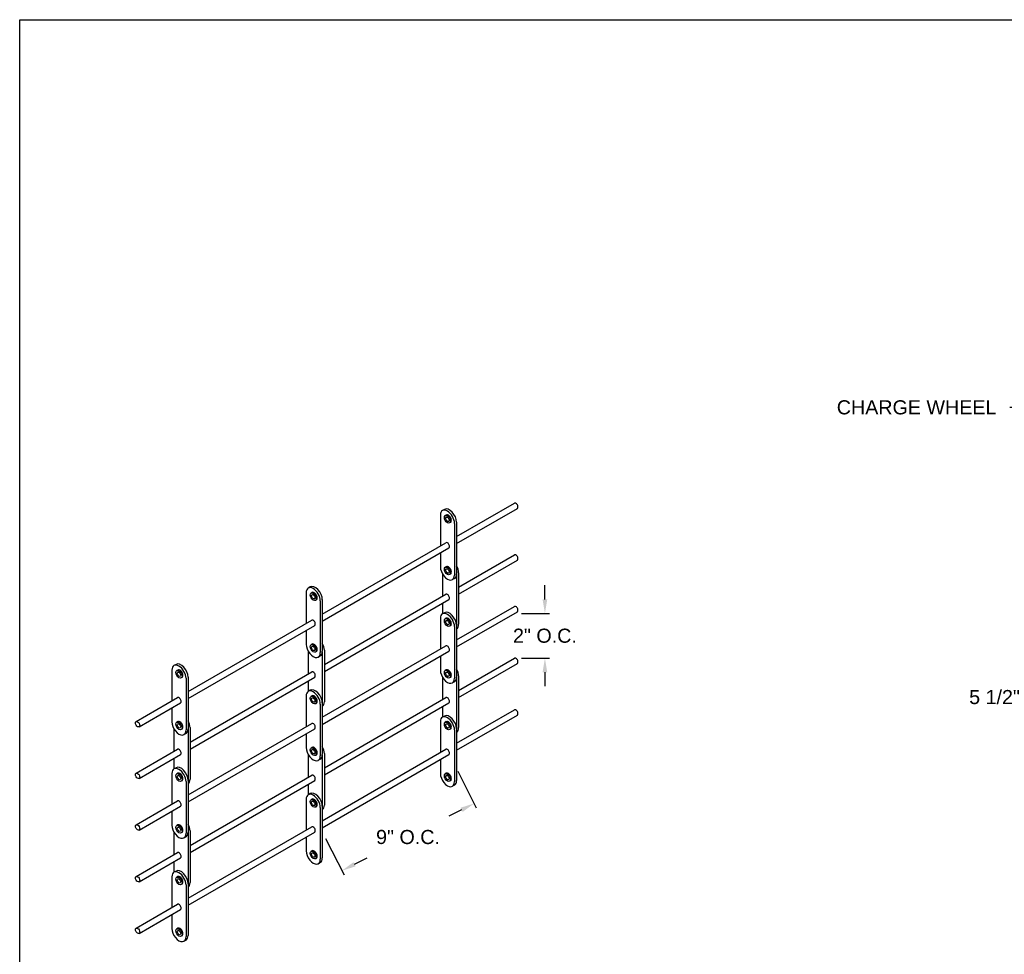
# Model space of a CAD drawing. Header units: inches. Extents: x 169.6 to 213.8, y 195 to 266.5.
# Tile 57 of 58: x 194.3 to 200.8, y 240.9 to 247.2. Entities that reach past the tile are written whole.
import ezdxf
from ezdxf import colors
from ezdxf.entities.mleader import LeaderData, LeaderLine
from ezdxf.math import Vec2, Vec3

# ---------------------------------------------------------------- set-up
doc = ezdxf.new("R2010")
doc.units = ezdxf.units.IN
doc.header["$LTSCALE"] = 0.25
doc.header["$MEASUREMENT"] = 0
doc.layers.add('ANNOTATIONS', color=1, linetype='Continuous')
doc.layers.add('DETAILS', color=4, linetype='Continuous')
doc.styles.add('ARIAL', font='arial.ttf', dxfattribs={"height": 0.09375})
doc.dimstyles.new('STANDARD$0', dxfattribs={"dimtxt": 0.09375, "dimasz": 0.09375, "dimexe": 0.03125, "dimexo": 0.046875, "dimgap": 0.09, "dimtad": 0, "dimtih": 1, "dimtoh": 1, "dimdec": 4, "dimzin": 0, "dimdsep": 46, "dimtxsty": 'ARIAL', "dimcen": 0.09, "dimadec": 0, "dimazin": 0, "dimtfac": 1, "dimtdec": 4, "dimtofl": 0, "dimtmove": 0, "dimatfit": 1, "dimfxl": 1, "dimtolj": 1, "dimtzin": 0, "dimarcsym": 0})

# ---------------------------------------------------------------- blocks, each defined once
blk = doc.blocks.new('*D30')
at = {"layer": 'ANNOTATIONS', "color": 0, "lineweight": -2, "transparency": 16777216}
for p, q in [((201.2357, 244.2136), (201.2357, 242.62)), ((201.6881, 243.2177), (201.6881, 242.62)), ((201.142, 242.6512), (201.0224, 242.6512)), ((201.7819, 242.6512), (201.8756, 242.6512))]:
    blk.add_line(p, q, dxfattribs=at)
at = {"layer": 'ANNOTATIONS', "color": 0, "transparency": 16777216}
for points in [[(201.142, 242.6668), (201.142, 242.6356), (201.2357, 242.6512)], [(201.7819, 242.6668), (201.7819, 242.6356), (201.6881, 242.6512)]]:
    blk.add_solid(points, dxfattribs=at)
at = {"layer": 'defpoints', "color": 0, "transparency": 16777216}
for p in [(201.2357, 244.2605), (201.6881, 243.2646), (201.2357, 242.6512)]:
    blk.add_point(p, dxfattribs=at)
at = {"layer": 'ANNOTATIONS', "color": 0, "transparency": 16777216, "insert": (200.7693, 242.6512), "char_height": 0.09375, "attachment_point": 5, "style": 'ARIAL'}
blk.add_mtext('\\A1;5 1/2"', dxfattribs=at)
blk = doc.blocks.new('*D128')
at = {"layer": 'ANNOTATIONS', "color": 0, "lineweight": -2, "transparency": 16777216}
for p, q in [((197.1976, 242.1583), (197.3208, 241.9158)), ((197.2231, 241.9012), (197.1393, 241.8586)), ((196.318, 241.7112), (196.4412, 241.4687)), ((196.5106, 241.539), (196.5944, 241.5816))]:
    blk.add_line(p, q, dxfattribs=at)
at = {"layer": 'ANNOTATIONS', "color": 0, "transparency": 16777216}
for points in [[(197.216, 241.9151), (197.2302, 241.8873), (197.3067, 241.9437)], [(196.5035, 241.553), (196.5177, 241.5251), (196.427, 241.4966)]]:
    blk.add_solid(points, dxfattribs=at)
at = {"layer": 'defpoints', "color": 0, "transparency": 16777216}
for p in [(197.1763, 242.2001), (197.3067, 241.9437), (196.2967, 241.753)]:
    blk.add_point(p, dxfattribs=at)
at = {"layer": 'ANNOTATIONS', "color": 0, "transparency": 16777216, "insert": (196.8669, 241.7201), "char_height": 0.09375, "attachment_point": 5, "style": 'ARIAL'}
blk.add_mtext('\\A1;9" O.C.', dxfattribs=at)
blk = doc.blocks.new('*D129')
at = {"layer": 'ANNOTATIONS', "color": 0, "lineweight": -2, "transparency": 16777216}
for p, q in [((197.7778, 243.3018), (197.7778, 243.3955)), ((197.6215, 243.208), (197.809, 243.208)), ((197.6215, 242.9108), (197.809, 242.9108)), ((197.7778, 242.8171), (197.7778, 242.7233))]:
    blk.add_line(p, q, dxfattribs=at)
at = {"layer": 'ANNOTATIONS', "color": 0, "transparency": 16777216}
for points in [[(197.7621, 243.3018), (197.7934, 243.3018), (197.7778, 243.208)], [(197.7621, 242.8171), (197.7934, 242.8171), (197.7778, 242.9108)]]:
    blk.add_solid(points, dxfattribs=at)
at = {"layer": 'defpoints', "color": 0, "transparency": 16777216}
for p in [(197.5746, 243.208), (197.7778, 243.208), (197.5746, 242.9108)]:
    blk.add_point(p, dxfattribs=at)
at = {"layer": 'ANNOTATIONS', "color": 0, "transparency": 16777216, "insert": (197.7778, 243.0594), "char_height": 0.09375, "attachment_point": 5, "style": 'ARIAL'}
blk.add_mtext('\\A1;2" O.C.', dxfattribs=at)

msp = doc.modelspace()

# ---------------------------------------------------------------- linework, layer by layer
at = {"layer": 'defpoints'}
msp.add_lwpolyline([(213.75315, 234.42383), (194.28327, 234.42383), (194.28327, 247.15894), (213.75315, 247.15894)], close=True, dxfattribs=at)
at = {"layer": 'DETAILS'}
for p, q in [((197.10958, 243.90018), (197.0961, 243.89239)), ((197.18981, 243.71987), (197.57463, 243.94205)), ((197.18981, 243.67306), (197.59491, 243.90694)), ((197.08233, 243.86197), (197.08233, 243.65782)), ((197.12144, 243.86309), (197.11512, 243.85944)), ((197.14986, 243.81388), (197.14353, 243.81023)), ((197.17633, 243.8077), (197.17633, 243.46395)), ((197.18981, 243.81548), (197.18981, 243.47173)), ((196.29672, 243.20425), (197.11919, 243.6791)), ((196.29672, 243.15743), (197.13947, 243.64399)), ((197.08233, 243.61101), (197.08233, 243.51822)), ((197.20323, 243.38387), (197.57463, 243.5983)), ((197.20323, 243.33706), (197.59491, 243.56319)), ((197.12144, 243.51934), (197.11512, 243.51569)), ((197.09581, 243.47239), (197.09581, 243.32185)), ((197.14986, 243.47013), (197.14353, 243.46648)), ((197.17604, 243.44131), (197.16256, 243.43352)), ((197.18975, 243.46921), (197.18975, 243.13086)), ((197.20323, 243.47948), (197.20323, 243.13573)), ((196.21649, 243.38455), (196.20301, 243.37677)), ((196.18924, 243.34634), (196.18924, 243.1422)), ((196.22835, 243.34746), (196.22203, 243.34381)), ((196.31015, 242.86825), (197.11919, 243.33535)), ((196.25677, 243.29825), (196.25045, 243.2946)), ((196.28324, 243.29207), (196.28324, 242.94832)), ((196.29672, 243.29986), (196.29672, 242.95611)), ((196.31015, 242.82143), (197.13947, 243.30024)), ((197.09581, 243.27504), (197.09581, 243.20502)), ((197.18981, 243.03267), (197.57463, 243.25485)), ((197.08233, 243.17477), (197.08233, 242.97062)), ((197.10958, 243.21298), (197.0961, 243.20519)), ((197.12144, 243.17589), (197.11512, 243.17224)), ((197.18981, 242.98586), (197.59491, 243.21974)), ((195.40363, 242.68862), (196.2261, 243.16348)), ((195.40363, 242.64181), (196.24638, 243.12837)), ((197.14986, 243.12668), (197.14353, 243.12303)), ((197.17633, 243.1205), (197.17633, 242.77675)), ((197.18981, 243.12828), (197.18981, 242.78453)), ((196.18924, 243.09538), (196.18924, 243.00259)), ((196.22835, 243.00371), (196.22203, 243.00006)), ((196.29672, 242.51705), (197.11919, 242.9919)), ((196.20272, 242.95677), (196.20272, 242.80623)), ((196.25677, 242.9545), (196.25045, 242.95085)), ((196.28295, 242.92568), (196.26947, 242.9179)), ((196.29667, 242.95359), (196.29667, 242.61524)), ((196.29672, 242.47023), (197.13947, 242.95679)), ((196.31015, 242.96386), (196.31015, 242.62011)), ((197.08233, 242.92381), (197.08233, 242.83102)), ((197.20323, 242.69637), (197.57463, 242.9108)), ((195.3234, 242.86893), (195.30992, 242.86114)), ((197.20323, 242.64956), (197.59491, 242.87569)), ((195.29615, 242.83072), (195.29615, 242.62657)), ((195.33527, 242.83184), (195.32895, 242.82819)), ((195.36368, 242.78263), (195.35736, 242.77898)), ((195.40363, 242.78423), (195.40363, 242.44048)), ((195.41706, 242.35262), (196.2261, 242.81973)), ((195.41706, 242.30581), (196.24638, 242.78462)), ((197.09581, 242.78489), (197.09581, 242.63435)), ((197.12144, 242.83214), (197.11512, 242.82849)), ((197.14986, 242.78293), (197.14353, 242.77928)), ((197.18975, 242.78171), (197.18975, 242.44336)), ((197.20323, 242.79198), (197.20323, 242.44823)), ((195.39015, 242.77645), (195.39015, 242.4327)), ((196.20272, 242.75941), (196.20272, 242.6894)), ((197.17604, 242.75411), (197.16256, 242.74632)), ((195.05775, 242.48893), (195.33302, 242.64785)), ((196.18924, 242.65914), (196.18924, 242.455)), ((196.21649, 242.69735), (196.20301, 242.68957)), ((196.22835, 242.66026), (196.22203, 242.65661)), ((196.31015, 242.18075), (197.11919, 242.64785)), ((195.07802, 242.45382), (195.35329, 242.61274)), ((196.25677, 242.61105), (196.25045, 242.6074)), ((196.28324, 242.60487), (196.28324, 242.26112)), ((196.29672, 242.61266), (196.29672, 242.26891)), ((196.31015, 242.13393), (197.13947, 242.61274)), ((197.09581, 242.58754), (197.09581, 242.51752)), ((195.29615, 242.57976), (195.29615, 242.48697)), ((197.10958, 242.52518), (197.0961, 242.51739)), ((197.18981, 242.34487), (197.57463, 242.56705)), ((197.18981, 242.29806), (197.59491, 242.53194)), ((195.33527, 242.48809), (195.32895, 242.48444)), ((195.40363, 242.00142), (196.2261, 242.47628)), ((197.08233, 242.48697), (197.08233, 242.28282)), ((197.12144, 242.48809), (197.11512, 242.48444)), ((195.30963, 242.44114), (195.30963, 242.2906)), ((195.36368, 242.43888), (195.35736, 242.43523)), ((195.38986, 242.41006), (195.37638, 242.40227)), ((195.40358, 242.43796), (195.40358, 242.09961)), ((195.40363, 241.95461), (196.24638, 242.44117)), ((195.41706, 242.44823), (195.41706, 242.10448)), ((196.18924, 242.40818), (196.18924, 242.31539)), ((197.14986, 242.43888), (197.14353, 242.43523)), ((197.17633, 242.4327), (197.17633, 242.08895)), ((197.18981, 242.44048), (197.18981, 242.09673)), ((195.05775, 242.14518), (195.33302, 242.3041)), ((195.07802, 242.11007), (195.35329, 242.26899)), ((196.20272, 242.26927), (196.20272, 242.11873)), ((196.22835, 242.31651), (196.22203, 242.31286)), ((196.25677, 242.2673), (196.25045, 242.26365)), ((196.29667, 242.26609), (196.29667, 241.92774)), ((196.29672, 241.82925), (197.11919, 242.3041)), ((196.29672, 241.78243), (197.13947, 242.26899)), ((196.31015, 242.27636), (196.31015, 241.93261)), ((195.30963, 242.24379), (195.30963, 242.17377)), ((196.28295, 242.23848), (196.26947, 242.2307)), ((197.08233, 242.23601), (197.08233, 242.14322)), ((195.29615, 242.14352), (195.29615, 241.93937)), ((195.3234, 242.18173), (195.30992, 242.17394)), ((195.33527, 242.14464), (195.32895, 242.14099)), ((195.41706, 241.66512), (196.2261, 242.13223)), ((197.12144, 242.14434), (197.11512, 242.14069)), ((195.36368, 242.09543), (195.35736, 242.09178)), ((195.39015, 242.08925), (195.39015, 241.7455)), ((195.40363, 242.09703), (195.40363, 241.75328)), ((195.41706, 241.61831), (196.24638, 242.09712)), ((196.20272, 242.07191), (196.20272, 242.0019)), ((197.14986, 242.09513), (197.14353, 242.09148)), ((197.17604, 242.06631), (197.16256, 242.05852)), ((196.21649, 242.00955), (196.20301, 242.00177)), ((195.05775, 241.80173), (195.33302, 241.96065)), ((195.07802, 241.76662), (195.35329, 241.92554)), ((196.18924, 241.97134), (196.18924, 241.7672)), ((196.22835, 241.97246), (196.22203, 241.96881)), ((195.29615, 241.89256), (195.29615, 241.79977)), ((196.25677, 241.92325), (196.25045, 241.9196)), ((196.28324, 241.91707), (196.28324, 241.57332)), ((196.29672, 241.92486), (196.29672, 241.58111)), ((195.33527, 241.80089), (195.32895, 241.79724)), ((195.30963, 241.75364), (195.30963, 241.6031)), ((195.36368, 241.75168), (195.35736, 241.74803)), ((195.40358, 241.75046), (195.40358, 241.41211)), ((195.40363, 241.31362), (196.2261, 241.78848)), ((195.40363, 241.26681), (196.24638, 241.75337)), ((195.41706, 241.76073), (195.41706, 241.41698)), ((195.38986, 241.72286), (195.37638, 241.71507)), ((196.18924, 241.72038), (196.18924, 241.62759)), ((195.05775, 241.45768), (195.33302, 241.6166)), ((196.22835, 241.62871), (196.22203, 241.62506)), ((195.07802, 241.42257), (195.35329, 241.58149)), ((195.30963, 241.55629), (195.30963, 241.48627)), ((196.25677, 241.5795), (196.25045, 241.57585)), ((196.28295, 241.55068), (196.26947, 241.5429)), ((195.3234, 241.49393), (195.30992, 241.48614)), ((195.29615, 241.45572), (195.29615, 241.25157)), ((195.33527, 241.45684), (195.32895, 241.45319)), ((195.36368, 241.40763), (195.35736, 241.40398)), ((195.39015, 241.40145), (195.39015, 241.0577)), ((195.40363, 241.40923), (195.40363, 241.06548)), ((195.05775, 241.11393), (195.33302, 241.27285)), ((195.07802, 241.07882), (195.35329, 241.23774)), ((195.29615, 241.20476), (195.29615, 241.11197)), ((195.33527, 241.11309), (195.32895, 241.10944)), ((195.36368, 241.06388), (195.35736, 241.06023)), ((195.38986, 241.03506), (195.37638, 241.02727))]:
    msp.add_line(p, q, dxfattribs=at)
for centre, major_axis, start_param, end_param in [((197.12933, 243.83483), (0.03323, -0.05756), 0.7853982, 3.9269908), ((197.14281, 243.84262), (0.03323, -0.05756), 0.7853982, 3.1415927), ((197.58477, 243.9245), (0.01014, -0.01756), 0, 3.1415927), ((197.13565, 243.83848), (0.01421, -0.0246), 0, 3.1415927), ((197.12933, 243.66155), (0.01014, -0.01756), 0, 3.1415927), ((197.58477, 243.58075), (0.01014, -0.01756), 0, 3.1415927), ((197.12933, 243.49108), (0.03323, -0.05756), 3.9269908, 7.0685835), ((197.13565, 243.49473), (0.01421, -0.0246), 0, 3.1415927), ((197.15624, 243.50662), (0.03323, -0.05756), 0.7853982, 1.5605915), ((197.14281, 243.49887), (0.03323, -0.05756), 6.2831853, 7.0685835), ((196.23624, 243.31921), (0.03323, -0.05756), 0.7853982, 3.9269908), ((196.24972, 243.32699), (0.03323, -0.05756), 0.7853982, 3.1415927), ((196.24256, 243.32286), (0.01421, -0.0246), 0, 3.1415927), ((197.12933, 243.3178), (0.01014, -0.01756), 0, 3.1415927), ((197.58477, 243.2373), (0.01014, -0.01756), 0, 3.1415927), ((197.12933, 243.14763), (0.03323, -0.05756), 0.7853982, 3.9269908), ((197.14281, 243.15542), (0.03323, -0.05756), 0.7853982, 3.1415927), ((197.13565, 243.15128), (0.01421, -0.0246), 0, 3.1415927), ((196.23624, 243.14592), (0.01014, -0.01756), 0, 3.1415927), ((197.15624, 243.16287), (0.03323, -0.05756), 6.2933901, 7.0685835), ((196.23624, 242.97546), (0.03323, -0.05756), 3.9269908, 7.0685835), ((196.24256, 242.97911), (0.01421, -0.0246), 0, 3.1415927), ((196.26315, 242.99099), (0.03323, -0.05756), 0.7853982, 1.5605915), ((197.12933, 242.97435), (0.01014, -0.01756), 0, 3.1415927), ((196.24972, 242.98324), (0.03323, -0.05756), 6.2831853, 7.0685835), ((197.58477, 242.89325), (0.01014, -0.01756), 0, 3.1415927), ((195.34315, 242.80358), (0.03323, -0.05756), 0.7853982, 3.9269908), ((195.35663, 242.81137), (0.03323, -0.05756), 0.7853982, 3.1415927), ((195.34947, 242.80723), (0.01421, -0.0246), 0, 3.1415927), ((196.23624, 242.80217), (0.01014, -0.01756), 0, 3.1415927), ((197.12933, 242.80388), (0.03323, -0.05756), 3.9269908, 7.0685835), ((197.13565, 242.80753), (0.01421, -0.0246), 0, 3.1415927), ((197.14281, 242.81167), (0.03323, -0.05756), 6.2831853, 7.0685835), ((197.15624, 242.81912), (0.03323, -0.05756), 0.7853982, 1.5605915), ((195.34315, 242.6303), (0.01014, -0.01756), 0, 3.1415927), ((196.23624, 242.63201), (0.03323, -0.05756), 0.7853982, 3.9269908), ((196.24972, 242.63979), (0.03323, -0.05756), 0.7853982, 3.1415927), ((196.24256, 242.63566), (0.01421, -0.0246), 0, 3.1415927), ((197.12933, 242.6303), (0.01014, -0.01756), 0, 3.1415927), ((196.26315, 242.64724), (0.03323, -0.05756), 6.2933901, 7.0685835), ((197.12933, 242.45983), (0.03323, -0.05756), 0.7853982, 3.9269908), ((197.14281, 242.46762), (0.03323, -0.05756), 0.7853982, 3.1415927), ((197.58477, 242.5495), (0.01014, -0.01756), 0, 3.1415927), ((195.34315, 242.45983), (0.03323, -0.05756), 3.9269908, 7.0685835), ((195.34947, 242.46348), (0.01421, -0.0246), 0, 3.1415927), ((195.37006, 242.47537), (0.03323, -0.05756), 0.7853982, 1.5605915), ((196.23624, 242.45872), (0.01014, -0.01756), 0, 3.1415927), ((197.13565, 242.46348), (0.01421, -0.0246), 0, 3.1415927), ((195.35663, 242.46762), (0.03323, -0.05756), 6.2831853, 7.0685835), ((197.15624, 242.47537), (0.03323, -0.05756), 6.2933901, 7.0685835), ((196.24256, 242.29191), (0.01421, -0.0246), 0, 3.1415927), ((196.26315, 242.30349), (0.03323, -0.05756), 0.7853982, 1.5605915), ((195.34315, 242.28655), (0.01014, -0.01756), 0, 3.1415927), ((196.23624, 242.28826), (0.03323, -0.05756), 3.9269908, 7.0685835), ((196.24972, 242.29604), (0.03323, -0.05756), 6.2831853, 7.0685835), ((197.12933, 242.28655), (0.01014, -0.01756), 0, 3.1415927), ((195.35663, 242.12417), (0.03323, -0.05756), 0.7853982, 3.1415927), ((195.34315, 242.11638), (0.03323, -0.05756), 0.7853982, 3.9269908), ((195.34947, 242.12003), (0.01421, -0.0246), 0, 3.1415927), ((196.23624, 242.11467), (0.01014, -0.01756), 0, 3.1415927), ((197.12933, 242.11608), (0.03323, -0.05756), 3.9269908, 7.0685835), ((197.13565, 242.11973), (0.01421, -0.0246), 0, 3.1415927), ((195.37006, 242.13162), (0.03323, -0.05756), 6.2933901, 7.0685835), ((197.14281, 242.12387), (0.03323, -0.05756), 6.2831853, 7.0685835), ((196.23624, 241.94421), (0.03323, -0.05756), 0.7853982, 3.9269908), ((196.24972, 241.95199), (0.03323, -0.05756), 0.7853982, 3.1415927), ((195.34315, 241.9431), (0.01014, -0.01756), 0, 3.1415927), ((196.24256, 241.94786), (0.01421, -0.0246), 0, 3.1415927), ((196.26315, 241.95974), (0.03323, -0.05756), 6.2933901, 7.0685835), ((195.34315, 241.77263), (0.03323, -0.05756), 3.9269908, 7.0685835), ((195.34947, 241.77628), (0.01421, -0.0246), 0, 3.1415927), ((195.37006, 241.78787), (0.03323, -0.05756), 0.7853982, 1.5605915), ((195.35663, 241.78042), (0.03323, -0.05756), 6.2831853, 7.0685835), ((196.23624, 241.77092), (0.01014, -0.01756), 0, 3.1415927), ((195.34315, 241.59905), (0.01014, -0.01756), 0, 3.1415927), ((196.23624, 241.60046), (0.03323, -0.05756), 3.9269908, 7.0685835), ((196.24256, 241.60411), (0.01421, -0.0246), 0, 3.1415927), ((196.24972, 241.60824), (0.03323, -0.05756), 6.2831853, 7.0685835), ((195.34315, 241.42858), (0.03323, -0.05756), 0.7853982, 3.9269908), ((195.35663, 241.43637), (0.03323, -0.05756), 0.7853982, 3.1415927), ((195.34947, 241.43223), (0.01421, -0.0246), 0, 3.1415927), ((195.37006, 241.44412), (0.03323, -0.05756), 6.2933901, 7.0685835), ((195.34315, 241.2553), (0.01014, -0.01756), 0, 3.1415927), ((195.34315, 241.08483), (0.03323, -0.05756), 3.9269908, 7.0685835), ((195.34947, 241.08848), (0.01421, -0.0246), 0, 3.1415927), ((195.35663, 241.09262), (0.03323, -0.05756), 6.2831853, 7.0685835)]:
    msp.add_ellipse(centre, major_axis=major_axis, ratio=0.5773503, start_param=start_param, end_param=end_param, dxfattribs=at)
for centre, major_axis in [((197.12933, 243.83483), (0.01421, -0.0246)), ((197.12933, 243.83483), (0.00797, -0.0138)), ((197.12933, 243.49108), (0.01421, -0.0246)), ((197.12933, 243.49108), (0.00797, -0.0138)), ((196.23624, 243.31921), (0.01421, -0.0246)), ((196.23624, 243.31921), (0.00797, -0.0138)), ((197.12933, 243.14763), (0.01421, -0.0246)), ((197.12933, 243.14763), (0.00797, -0.0138)), ((196.23624, 242.97546), (0.01421, -0.0246)), ((196.23624, 242.97546), (0.00797, -0.0138)), ((195.34315, 242.80358), (0.01421, -0.0246)), ((195.34315, 242.80358), (0.00797, -0.0138)), ((197.12933, 242.80388), (0.01421, -0.0246)), ((197.12933, 242.80388), (0.00797, -0.0138)), ((196.23624, 242.63201), (0.01421, -0.0246)), ((196.23624, 242.63201), (0.00797, -0.0138)), ((195.06788, 242.47137), (0.01014, -0.01756)), ((195.34315, 242.45983), (0.01421, -0.0246)), ((195.34315, 242.45983), (0.00797, -0.0138)), ((197.12933, 242.45983), (0.01421, -0.0246)), ((197.12933, 242.45983), (0.00797, -0.0138)), ((196.23624, 242.28826), (0.01421, -0.0246)), ((196.23624, 242.28826), (0.00797, -0.0138)), ((195.06788, 242.12762), (0.01014, -0.01756)), ((195.34315, 242.11638), (0.01421, -0.0246)), ((195.34315, 242.11638), (0.00797, -0.0138)), ((197.12933, 242.11608), (0.01421, -0.0246)), ((197.12933, 242.11608), (0.00797, -0.0138)), ((196.23624, 241.94421), (0.01421, -0.0246)), ((196.23624, 241.94421), (0.00797, -0.0138)), ((195.06788, 241.78417), (0.01014, -0.01756)), ((195.34315, 241.77263), (0.01421, -0.0246)), ((195.34315, 241.77263), (0.00797, -0.0138)), ((196.23624, 241.60046), (0.01421, -0.0246)), ((196.23624, 241.60046), (0.00797, -0.0138)), ((195.06788, 241.44012), (0.01014, -0.01756)), ((195.34315, 241.42858), (0.01421, -0.0246)), ((195.34315, 241.42858), (0.00797, -0.0138)), ((195.06788, 241.09637), (0.01014, -0.01756)), ((195.34315, 241.08483), (0.01421, -0.0246)), ((195.34315, 241.08483), (0.00797, -0.0138))]:
    msp.add_ellipse(centre, major_axis=major_axis, ratio=0.5773503, dxfattribs=at)

# ---------------------------------------------------------------- dimensions: what is measured, and where the dimension line sits
at = {"layer": 'ANNOTATIONS'}
dim = msp.add_linear_dim(base=(201.2357, 242.65121), p1=(201.68813, 243.26459), p2=(201.2357, 244.26046), angle=180, text='5 1/2"', dimstyle='STANDARD$0', dxfattribs=at)
dim.commit()
dim.dimension.update_dxf_attribs({"geometry": '*D30', "text_midpoint": (200.76927, 242.65121), "dimtype": 160})
dim = msp.add_linear_dim(base=(197.77777, 243.20804), p1=(197.57463, 242.9108), p2=(197.57463, 243.20804), angle=90, text='2" O.C.', dimstyle='STANDARD$0', dxfattribs=at)
dim.commit()
dim.dimension.update_dxf_attribs({"geometry": '*D129', "text_midpoint": (197.77777, 243.05942)})
dim = msp.add_aligned_dim(p1=(196.29672, 241.75298), p2=(197.17633, 242.20008), distance=-0.28764, text='9" O.C.', dimstyle='STANDARD$0', dxfattribs=at)
dim.commit()
dim.dimension.update_dxf_attribs({"geometry": '*D128', "text_midpoint": (196.86685, 241.72012)})

# ---------------------------------------------------------------- leaders
ml = msp.add_multileader_mtext('Standard', dxfattribs=at)
ml.set_content('CHARGE WHEEL', color=256, style='ARIAL')
ml.set_leader_properties()
ml.build(insert=Vec2(0, 0))
ml.multileader.update_dxf_attribs({"dogleg_length": 0.36, "arrow_head_size": 0.09375})
ctx = ml.context
ctx.base_point, ctx.char_height, ctx.arrow_head_size, ctx.landing_gap_size, ctx.plane_origin = Vec3(199.64065, 244.57893), 0.09375, 0.09375, 0.09, Vec3(198.57779, 244.04243)
ctx.text_align_type = 2
notes = []
notes.append((ctx, [(1, (1, 1, 0), (200.96988, 244.57893), (-1, 0), 0.09796, [(0, [(201.37563, 244.31766)], 0, [])])]))
ctx.mtext.insert, ctx.mtext.alignment, ctx.mtext.flow_direction = Vec3(200.78192, 244.6266), 3, 5
for ctx, leaders in notes:
    for number, flags, end, landing, length, lines in leaders:
        leader = LeaderData()
        leader.index, (leader.has_last_leader_line, leader.has_dogleg_vector, leader.attachment_direction) = number, flags
        leader.last_leader_point, leader.dogleg_vector, leader.dogleg_length = Vec3(end), Vec3(landing), length
        for number, points, colour, breaks in lines:
            line = LeaderLine()
            line.index, line.vertices, line.color, line.breaks = number, Vec3.list(points), colors.encode_raw_color(colour), breaks
            leader.lines.append(line)
        ctx.leaders.append(leader)

doc.saveas('drawing.dxf')
